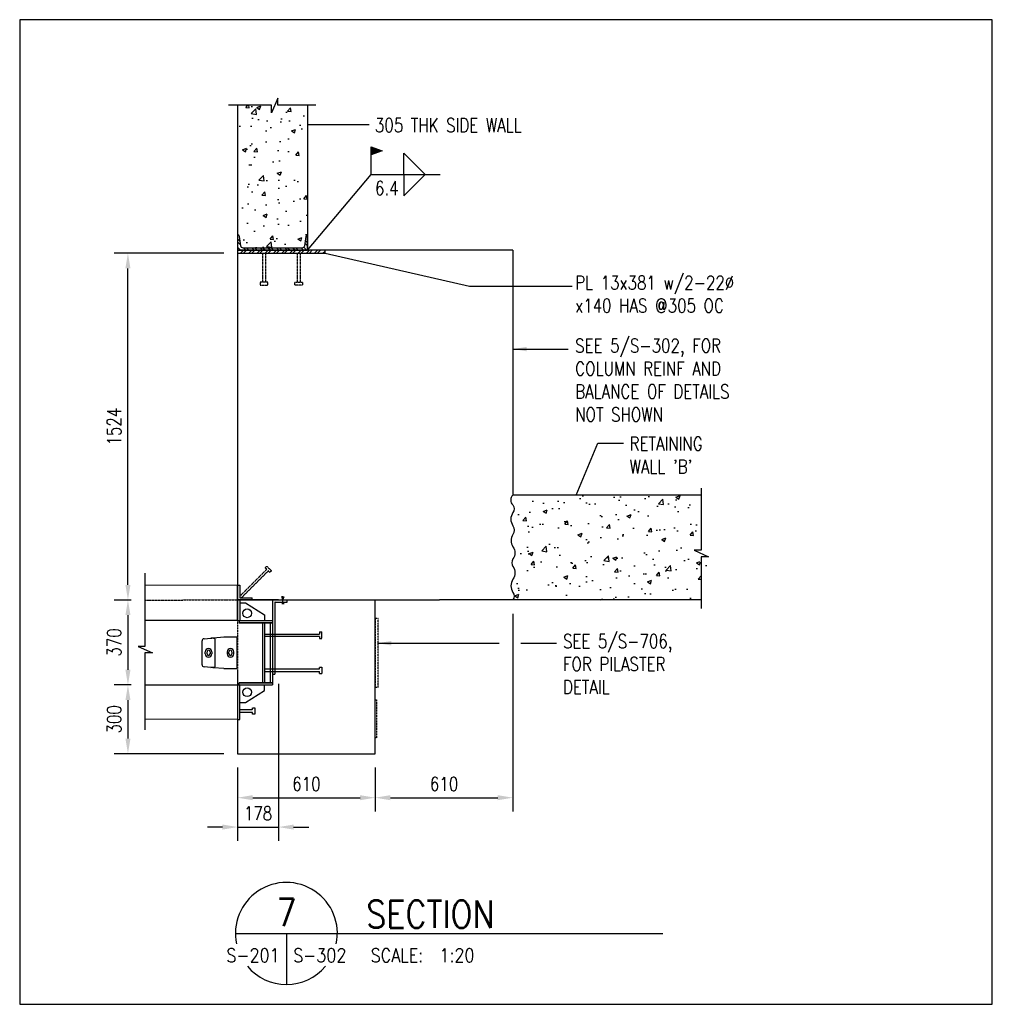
# Model space of a CAD drawing. Header units: millimetres. Extents: x 0 to 20541, y 0 to 10344.
# Tile 2 of 10: x 5523 to 9763, y 342 to 4632. Entities that reach past the tile are written whole.
import ezdxf
from ezdxf.enums import TextEntityAlignment as Align

# ---------------------------------------------------------------- set-up
doc = ezdxf.new("R2010")
doc.units = ezdxf.units.MM
doc.linetypes.add('HIDDEN', pattern=[0.375, 0.25, -0.125])
doc.linetypes.add('HIDDEN2', pattern=[0.1875, 0.125, -0.0625])
for name, color, linetype in [('S-ANNO-DIMS', 2, 'Continuous'), ('S-ANNO-SYMB5', 5, 'Continuous'), ('S-ANNO-TEXT', 2, 'Continuous'), ('S-ANNO-TEXT14', 14, 'Continuous'), ('S-DETL-CONC', 4, 'Continuous'), ('S-DETL-HIDE', 2, 'HIDDEN'), ('S-DETL-STLS', 3, 'Continuous'), ('S-SDEL-DIMS', 3, 'Continuous'), ('S-SDEL-HIDD', 8, 'HIDDEN2'), ('S-SDEL-LW60', 200, 'Continuous'), ('S-SECT-CONC', 4, 'Continuous'), ('S-SECT-HIDE', 2, 'HIDDEN'), ('S-SECT-MBND', 1, 'Continuous'), ('S-SECT-PATT', 1, 'Continuous'), ('S-SECT-STLS', 3, 'Continuous')]:
    doc.layers.add(name, color=color, linetype=linetype)
doc.layers.add('S-SDEL-LW18', color=190, linetype='Continuous', lineweight=18)
doc.layers.add('S-SDEL-TEXT', color=2, linetype='Continuous', lineweight=25)
doc.styles.add('BASE12', font='romans.shx', dxfattribs={"width": 0.8, "height": 1.5})
doc.styles.add('BASE16', font='romans.shx', dxfattribs={"width": 0.8})
doc.styles.add('ROMANS', font='ROMANS.shx', dxfattribs={"width": 0.8})
doc.styles.add('Text', font='romans.shx', dxfattribs={"width": 0.8, "height": 3})
doc.dimstyles.new('NFL_1', dxfattribs={"dimscale": 0, "dimtxt": 3, "dimasz": 3.3, "dimexe": 3, "dimexo": 3, "dimgap": 1.5, "dimtad": 1, "dimdec": 0, "dimzin": 3, "dimdsep": 46, "dimtxsty": 'Text', "dimblk2": 'ARCHTICK', "dimcen": 3, "dimdle": 3, "dimclrd": 1, "dimclre": 1, "dimclrt": 2, "dimadec": 0, "dimazin": 0, "dimtfac": 0.75, "dimtdec": 0, "dimtmove": 2, "dimatfit": 3, "dimfxl": 0.125, "dimtfillclr": 1, "dimfrac": 2, "dimtolj": 1, "dimtzin": 0, "dimarcsym": 1})
doc.dimstyles.get("Standard").update_dxf_attribs({"dimtxt": 0.125, "dimasz": 0.125, "dimexe": 0.18, "dimexo": 0.0625, "dimgap": 0.125, "dimtad": 0, "dimtih": 1, "dimtoh": 1, "dimdec": 4, "dimzin": 0, "dimdsep": 46, "dimtxsty": 'Text', "dimcen": 0.125, "dimclrt": 2, "dimadec": 0, "dimazin": 0, "dimtfac": 1, "dimtdec": 4, "dimtofl": 0, "dimtmove": 0, "dimatfit": 3, "dimfxl": 0.18, "dimtolj": 1, "dimtzin": 0, "dimarcsym": 0})

# ---------------------------------------------------------------- blocks, each defined once
blk = doc.blocks.new('Weld_Field')
blk.add_hatch(color=256).paths.add_polyline_path([(0, 0.315), (-0.124, 0.27), (0, 0.225)])
blk.add_line((0, 0), (0, 0.225))
blk.add_lwpolyline([(0, 0.315), (-0.124, 0.27), (0, 0.225)], close=True)
blk = doc.blocks.new('A$C698D3E57')
at = {"layer": 'S-DETL-STLS'}
for p, q in [((-217, -83), (-165, 0)), ((-165, 0), (-140, 0)), ((-140, -117.5), (-140, 34.5)), ((-140, 34.5), (-130.5, 34.5)), ((-130.5, -111.5), (-130.5, 34.5)), ((-130.5, -111.5), (-130.5, 34.5)), ((-130.5, 34.5), (-130.5, -111.5)), ((-130.5, 0), (130.5, 0)), ((130.5, 34.5), (130.5, -111.5)), ((130.5, -111.5), (130.5, 34.5)), ((130.5, 34.5), (130.5, -111.5)), ((130.5, 34.5), (140, 34.5)), ((140, -117.5), (140, 34.5)), ((165, 0), (140, 0)), ((217, -83), (165, 0)), ((-130.5, -9.5), (130.5, -9.5)), ((-217, -108), (-217, -83)), ((217, -108), (217, -83)), ((-230, -108), (-140, -108)), ((-230, -108), (-230, -117.5)), ((-140, -117.5), (-230, -117.5)), ((-140, -111.5), (-130.5, -111.5)), ((140, -111.5), (130.5, -111.5)), ((290, -108), (140, -108)), ((140, -117.5), (290, -117.5)), ((290, -117.5), (290, -108))]:
    blk.add_line(p, q, dxfattribs=at)
for centre in [(-172, -76), (172, -76)]:
    blk.add_circle(centre, 19, dxfattribs=at)
at = {"layer": 'S-SDEL-HIDD', "ltscale": 5}
for p, q in [((-62.2, 249.3), (-90.8, 249.3)), ((-90.8, 239.8), (-90.8, 249.3)), ((-90.8, 239.8), (-81, 239.8)), ((-81, 0), (-81, 239.8)), ((-71.5, 239.8), (-71.5, 0)), ((-71.5, 239.8), (-62.2, 239.8)), ((-62.2, 239.8), (-62.2, 249.3)), ((62.2, 239.8), (62.2, 249.3)), ((62.2, 249.3), (90.8, 249.3)), ((71.5, 239.8), (62.2, 239.8)), ((71.5, 239.8), (71.5, 0)), ((81, 0), (81, 239.8)), ((90.8, 239.8), (81, 239.8)), ((90.8, 239.8), (90.8, 249.3)), ((239.2, -52.7), (239.2, -43.2)), ((239.2, -43.2), (267.8, -43.2)), ((248.5, -52.7), (239.2, -52.7)), ((248.5, -52.7), (248.5, -108)), ((258, -108), (258, -52.7)), ((267.8, -52.7), (258, -52.7)), ((267.8, -43.2), (267.8, -52.7))]:
    blk.add_line(p, q, dxfattribs=at)
blk = doc.blocks.new('*D54')
at = {"layer": 'Defpoints', "color": 0, "transparency": 16777216}
for p in [(6069.4, 2103.6), (5995.1, 1733.6), (6069.4, 1733.6)]:
    blk.add_point(p, dxfattribs=at)
at = {"layer": 'S-SDEL-DIMS', "color": 1, "lineweight": -2, "transparency": 16777216}
for p, q in [((6009.4, 2103.6), (5935.1, 2103.6)), ((5995.1, 2037.6), (5995.1, 1799.6)), ((6009.4, 1733.6), (5935.1, 1733.6))]:
    blk.add_line(p, q, dxfattribs=at)
at = {"layer": 'S-SDEL-DIMS', "color": 1, "transparency": 16777216}
for points in [[(5984.1, 2037.6), (6006.1, 2037.6), (5995.1, 2103.6)], [(5984.1, 1799.6), (6006.1, 1799.6), (5995.1, 1733.6)]]:
    blk.add_solid(points, dxfattribs=at)
at = {"layer": 'S-SDEL-DIMS', "color": 2, "transparency": 16777216, "insert": (5935.1, 1918.6), "char_height": 60, "attachment_point": 5, "rotation": 90, "style": 'Text'}
blk.add_mtext('\\A1;370', dxfattribs=at)
blk = doc.blocks.new('_ArchTick')
at = {"color": 0, "linetype": 'ByBlock', "const_width": 0.15}
blk.add_lwpolyline([(-0.5, -0.5), (0.5, 0.5)], dxfattribs=at)
blk = doc.blocks.new('*D55')
at = {"layer": 'Defpoints', "color": 0, "transparency": 16777216}
for p in [(6069.4, 1733.6), (5995.1, 1433.9), (6473.2, 1433.9)]:
    blk.add_point(p, dxfattribs=at)
at = {"layer": 'S-SDEL-DIMS', "color": 1, "lineweight": -2, "transparency": 16777216}
for p, q in [((6009.4, 1733.6), (5935.1, 1733.6)), ((5995.1, 1667.6), (5995.1, 1499.9)), ((6413.2, 1433.9), (5935.1, 1433.9))]:
    blk.add_line(p, q, dxfattribs=at)
at = {"layer": 'S-SDEL-DIMS', "color": 1, "transparency": 16777216}
for points in [[(5984.1, 1667.6), (6006.1, 1667.6), (5995.1, 1733.6)], [(5984.1, 1499.9), (6006.1, 1499.9), (5995.1, 1433.9)]]:
    blk.add_solid(points, dxfattribs=at)
at = {"layer": 'S-SDEL-DIMS', "color": 2, "transparency": 16777216, "insert": (5935.1, 1583.7), "char_height": 60, "attachment_point": 5, "rotation": 90, "style": 'Text'}
blk.add_mtext('\\A1;300', dxfattribs=at)
blk = doc.blocks.new('*D56')
at = {"layer": 'Defpoints', "color": 0, "transparency": 16777216}
for p in [(5995.1, 3614.6), (6473.2, 3614.6), (6069.4, 2103.6)]:
    blk.add_point(p, dxfattribs=at)
at = {"layer": 'S-SDEL-DIMS', "color": 1, "lineweight": -2, "transparency": 16777216}
for p, q in [((6413.2, 3614.6), (5935.1, 3614.6)), ((5995.1, 2169.6), (5995.1, 3548.6)), ((6009.4, 2103.6), (5935.1, 2103.6))]:
    blk.add_line(p, q, dxfattribs=at)
at = {"layer": 'S-SDEL-DIMS', "color": 1, "transparency": 16777216}
for points in [[(5984.1, 3548.6), (6006.1, 3548.6), (5995.1, 3614.6)], [(5984.1, 2169.6), (6006.1, 2169.6), (5995.1, 2103.6)]]:
    blk.add_solid(points, dxfattribs=at)
at = {"layer": 'S-SDEL-DIMS', "color": 2, "transparency": 16777216, "insert": (5935.1, 2859.1), "char_height": 60, "attachment_point": 5, "rotation": 90, "style": 'Text'}
blk.add_mtext('\\A1;1524', dxfattribs=at)
blk = doc.blocks.new('*D57')
at = {"layer": 'Defpoints', "color": 0, "transparency": 16777216}
for p in [(6473.2, 1433.9), (7073.2, 1433.9), (7073.2, 1242.3)]:
    blk.add_point(p, dxfattribs=at)
at = {"layer": 'S-SDEL-DIMS', "color": 1, "lineweight": -2, "transparency": 16777216}
for p, q in [((6473.2, 1373.9), (6473.2, 1182.3)), ((7073.2, 1373.9), (7073.2, 1182.3)), ((6539.2, 1242.3), (7007.2, 1242.3))]:
    blk.add_line(p, q, dxfattribs=at)
at = {"layer": 'S-SDEL-DIMS', "color": 1, "transparency": 16777216}
for points in [[(6539.2, 1253.3), (6539.2, 1231.3), (6473.2, 1242.3)], [(7007.2, 1253.3), (7007.2, 1231.3), (7073.2, 1242.3)]]:
    blk.add_solid(points, dxfattribs=at)
at = {"layer": 'S-SDEL-DIMS', "color": 2, "transparency": 16777216, "insert": (6773.2, 1302.3), "char_height": 60, "attachment_point": 5, "style": 'Text'}
blk.add_mtext('\\A1;610', dxfattribs=at)
blk = doc.blocks.new('*D58')
at = {"layer": 'Defpoints', "color": 0, "transparency": 16777216}
for p in [(7673.2, 2103.6), (7073.2, 1433.9), (7673.2, 1242.3)]:
    blk.add_point(p, dxfattribs=at)
at = {"layer": 'S-SDEL-DIMS', "color": 1, "lineweight": -2, "transparency": 16777216}
for p, q in [((7673.2, 2043.6), (7673.2, 1182.3)), ((7073.2, 1373.9), (7073.2, 1182.3)), ((7139.2, 1242.3), (7607.2, 1242.3))]:
    blk.add_line(p, q, dxfattribs=at)
at = {"layer": 'S-SDEL-DIMS', "color": 1, "transparency": 16777216}
for points in [[(7139.2, 1253.3), (7139.2, 1231.3), (7073.2, 1242.3)], [(7607.2, 1253.3), (7607.2, 1231.3), (7673.2, 1242.3)]]:
    blk.add_solid(points, dxfattribs=at)
at = {"layer": 'S-SDEL-DIMS', "color": 2, "transparency": 16777216, "insert": (7373.2, 1302.3), "char_height": 60, "attachment_point": 5, "style": 'Text'}
blk.add_mtext('\\A1;610', dxfattribs=at)
blk = doc.blocks.new('*D59')
at = {"layer": 'Defpoints', "color": 0, "transparency": 16777216}
for p in [(6651.2, 1798.6), (6473.2, 1433.9), (6651.2, 1114.3)]:
    blk.add_point(p, dxfattribs=at)
at = {"layer": 'S-SDEL-DIMS', "color": 1, "lineweight": -2, "transparency": 16777216}
for p, q in [((6651.2, 1738.6), (6651.2, 1054.3)), ((6473.2, 1373.9), (6473.2, 1054.3)), ((6407.2, 1114.3), (6341.2, 1114.3)), ((6473.2, 1114.3), (6651.2, 1114.3)), ((6717.2, 1114.3), (6783.2, 1114.3))]:
    blk.add_line(p, q, dxfattribs=at)
at = {"layer": 'S-SDEL-DIMS', "color": 1, "transparency": 16777216}
for points in [[(6407.2, 1125.3), (6407.2, 1103.3), (6473.2, 1114.3)], [(6717.2, 1125.3), (6717.2, 1103.3), (6651.2, 1114.3)]]:
    blk.add_solid(points, dxfattribs=at)
at = {"layer": 'S-SDEL-DIMS', "color": 2, "transparency": 16777216, "insert": (6562.2, 1174.3), "char_height": 60, "attachment_point": 5, "style": 'Text'}
blk.add_mtext('\\A1;178', dxfattribs=at)

msp = doc.modelspace()

# ---------------------------------------------------------------- hatches: boundary and pattern name
at = {"layer": 'S-SECT-PATT'}
h = msp.add_hatch(dxfattribs=at)
h.set_pattern_fill('AR-CONC', color=256, scale=25.4, style=0)
h.set_pattern_definition([(50, (-13226.27, 2403.79), (182.1841, -15.939), [19.05, -209.55]), (355, (-13226.27, 2403.79), (-35.2428, 191.0568), [15.24, -167.64]), (100.4514, (-13211.09, 2402.46), (146.9414, 175.1176), [16.19, -178.0901]), (46.1842, (-13226.27, 2454.59), (271.0792, -42.0418), [28.575, -314.325]), (96.6356, (-13203.68, 2451.08), (237.4043, 247.426), [24.285, -267.135]), (351.1842, (-13226.27, 2454.6), (237.404, 247.426), [22.86, -251.46]), (21, (-13200.87, 2441.89), (151.6144, -102.2652), [19.05, -209.55]), (326, (-13200.87, 2441.89), (61.8021, 184.1881), [15.24, -167.64]), (71.4514, (-13188.23, 2433.36), (213.4165, 81.9227), [16.19, -178.0901]), (37.5, (-13226.27, 2403.787), (3.0886, 84.55504), [0, -165.608, 0, -170.18, 0, -168.275]), (7.5, (-13226.27, 2403.79), (66.81966, 100.18057), [0, -97.028, 0, -161.798, 0, -64.135]), (327.5, (-13282.91, 2403.79), (135.5909, -5.72894), [0, -63.5, 0, -198.12, 0, -262.89]), (317.5, (-13308.31, 2403.79), (148.1293, 25.4267), [0, -82.55, 0, -131.572, 0, -186.69])])
h.paths.add_polyline_path([(6778.22952, 4258.94861), (6648.79866, 4258.94861), (6648.79866, 4289.3487), (6620.58432, 4226.73089), (6620.58432, 4258.94861), (6473.22952, 4258.94861), (6473.22952, 3694.64473, -0.3763733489), (6481.28848, 3687.57721), (6486.9156, 3646.84232, 0.3727405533), (6498.62947, 3636.70084), (6752.82957, 3636.70139, 0.3727405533), (6764.54345, 3646.84288), (6770.17057, 3687.57777, -0.3763733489), (6778.22952, 3694.64528)])
h = msp.add_hatch(dxfattribs=at)
h.set_pattern_fill('STEEL', color=256, scale=203.199594, style=0)
h.set_pattern_definition([(315, (947.477, 9489.729), (-17.96048, -17.96048), []), (315, (947.477, 9477.029), (-17.96048, -17.96048), [])])
edge = h.paths.add_edge_path()
edge.add_line((6778.22952, 3627.60541), (6778.22952, 3694.64528))
edge.add_arc((6778.22952, 3686.51678), 8.12849, 90, 172.5)
edge.add_line((6770.17057, 3687.57777), (6764.56409, 3646.99228))
edge.add_arc((6752.82957, 3648.53716), 11.83577, 270, 352.5, ccw=False)
edge.add_line((6752.82957, 3636.70139), (6498.62947, 3636.70084))
edge.add_arc((6498.62947, 3648.53661), 11.83577, 187.5, 270, ccw=False)
edge.add_line((6486.89496, 3646.99173), (6481.28848, 3687.57721))
edge.add_arc((6473.22952, 3686.51623), 8.12849, 7.5, 90)
edge.add_line((6473.22952, 3694.64473), (6473.22952, 3627.60486))
edge.add_line((6473.22952, 3627.60486), (6778.22952, 3627.60486))
h = msp.add_hatch(dxfattribs=at)
h.set_pattern_fill('STEEL', color=256, scale=203, style=0)
h.set_pattern_definition([(45, (-13226.27, -1540.792), (-17.942835, 17.942835), []), (45, (-13226.27, -1528.104), (-17.942835, 17.942835), [])])
h.paths.add_polyline_path([(6854.22952, 3627.60486), (6473.22952, 3627.60486), (6473.22952, 3614.60486), (6854.22952, 3614.60486)])
h = msp.add_hatch(dxfattribs=at)
h.set_pattern_fill('AR-CONC', color=256, scale=25.4, style=0)
h.set_pattern_definition([(50, (-13246.27, 2403.79), (182.1841, -15.939), [19.05, -209.55]), (355, (-13246.27, 2403.79), (-35.2428, 191.0568), [15.24, -167.64]), (100.4514, (-13231.09, 2402.46), (146.9414, 175.1176), [16.19, -178.0901]), (46.1842, (-13246.27, 2454.59), (271.0792, -42.0418), [28.575, -314.325]), (96.6356, (-13223.68, 2451.08), (237.4043, 247.426), [24.285, -267.135]), (351.1842, (-13246.27, 2454.6), (237.404, 247.426), [22.86, -251.46]), (21, (-13220.87, 2441.89), (151.6144, -102.2652), [19.05, -209.55]), (326, (-13220.87, 2441.89), (61.8021, 184.1881), [15.24, -167.64]), (71.4514, (-13208.23, 2433.36), (213.4165, 81.9227), [16.19, -178.0901]), (37.5, (-13246.27, 2403.787), (3.0886, 84.55504), [0, -165.608, 0, -170.18, 0, -168.275]), (7.5, (-13246.27, 2403.79), (66.81966, 100.18057), [0, -97.028, 0, -161.798, 0, -64.135]), (327.5, (-13302.91, 2403.79), (135.5909, -5.72894), [0, -63.5, 0, -198.12, 0, -262.89]), (317.5, (-13328.31, 2403.79), (148.1293, 25.42667), [0, -82.55, 0, -131.572, 0, -186.69])])
edge = h.paths.add_edge_path()
edge.add_line((8493.12214, 2253.86107), (8525.33986, 2253.86107))
edge.add_line((8525.33986, 2253.86107), (8462.72204, 2282.07541))
edge.add_line((8462.72204, 2282.07541), (8493.12214, 2282.07541))
edge.add_line((8493.12214, 2282.07541), (8493.12214, 2560.69587))
edge.add_line((8493.12214, 2560.69587), (7673.22899, 2560.49706))
edge.add_arc((7837.10079, 2493.64908), 176.98197, 157.80805027, 202.19240707)
edge.add_arc((7645.62051, 2407.80933), 33.50963, -34.52156681, 34.52156681, ccw=False)
edge.add_arc((7711.88221, 2362.23219), 46.91356, 145.47843319, 214.52156681)
edge.add_arc((7634.57684, 2309.05883), 46.91356, -34.52156681, 34.52156681, ccw=False)
edge.add_arc((7697.15737, 2266.01373), 29.04172, 145.47843319, 214.52156681)
edge.add_arc((7632.73618, 2221.70256), 49.1476, -34.52156681, 34.52156681, ccw=False)
edge.add_arc((7714.68125, 2165.33785), 50.3108, 145.47843319, 214.52156681)
edge.add_arc((7649.08055, 2120.21537), 29.3101, -34.52156681, 34.52156681, ccw=False)
edge.add_line((7673.22952, 2103.60486), (8493.12214, 2103.77179))
edge.add_line((8493.12214, 2103.77179), (8493.12214, 2253.86107))

# ---------------------------------------------------------------- linework, layer by layer
at = {"layer": 'Defpoints', "ltscale": 10}
msp.add_lwpolyline([(5523.24998, 342.10599), (9762.78422, 342.10599), (9762.78422, 4631.90042), (5523.24998, 4631.90042)], close=True, dxfattribs=at)
at = {"layer": 'Defpoints'}
msp.add_lwpolyline([(7197.57775, 3957.87219), (7197.57775, 4051.00714), (7290.71239, 3957.87219)], dxfattribs=at)
at = {"layer": 'S-ANNO-DIMS'}
msp.add_line((7055.82264, 3957.87219), (7355.84046, 3957.87219), dxfattribs=at)
msp.add_lwpolyline([(7197.57775, 3957.87219), (7197.57775, 3864.73724), (7290.71239, 3957.87219)], dxfattribs=at)
at = {"layer": 'S-ANNO-SYMB5'}
for p, q in [((6463.65718, 650.81632), (7033.8686, 650.81632)), ((6685.85638, 650.81632), (6685.85638, 428.61712)), ((7033.8686, 650.81632), (8327.21708, 650.81632))]:
    msp.add_line(p, q, dxfattribs=at)
for start, end in [(348.16522721, 191.83477279), (220.09557712, 319.90442288)]:
    msp.add_arc((6685.85638, 650.81632), 222.1992, start, end, dxfattribs=at)
at = {"layer": 'S-ANNO-TEXT'}
msp.add_line((7708.22005, 1915.18502), (7862.82836, 1915.18502), dxfattribs=at)
at = {"layer": 'S-DETL-CONC'}
for p, q in [((6473.22952, 2473.55855), (6473.22952, 2013.60486)), ((6473.22952, 2103.60358), (7353.53381, 2103.60486)), ((7073.22962, 1433.85898), (7073.22962, 2103.60486)), ((6473.22952, 2013.60486), (6069.41817, 2013.60486)), ((6069.41826, 1733.60486), (6473.22962, 1733.60486)), ((6473.22952, 1733.60486), (6473.22962, 1433.85898)), ((6473.22962, 1433.85898), (7073.22962, 1433.85898))]:
    msp.add_line(p, q, dxfattribs=at)
at = {"layer": 'S-DETL-HIDE', "ltscale": 5}
msp.add_line((6069.41835, 2103.60231), (6473.22962, 2103.60358), dxfattribs=at)
at = {"layer": 'S-DETL-HIDE'}
msp.add_line((6473.22952, 2012.90938), (6473.22962, 1733.60486), dxfattribs=at)
for points in [[(7086.22962, 2023.60486), (7073.22962, 2023.60486), (7073.22962, 1723.60486), (7086.22962, 1723.60486)], [(7073.22962, 1503.08542), (7073.22962, 1668.08542), (7079.22962, 1668.08542), (7079.22962, 1503.08542)]]:
    msp.add_lwpolyline(points, close=True, dxfattribs=at)
at = {"layer": 'S-DETL-STLS'}
for p, q in [((6473.22952, 2103.60486), (6473.22943, 2167.60486)), ((6473.22943, 2167.60486), (6482.73104, 2167.60486)), ((6482.73104, 2167.60486), (6482.73104, 2113.10646)), ((6482.73104, 2113.10646), (6537.22952, 2113.10646)), ((6537.22952, 2103.60486), (6537.22952, 2113.10646)), ((6625.25509, 2103.60486), (6625.25509, 1743.10646)), ((6625.25509, 2103.60486), (6689.25509, 2103.60486)), ((6689.25509, 2094.10486), (6689.25509, 2103.60486)), ((6634.75669, 2092.10486), (6634.75669, 1781.10646)), ((6636.75669, 2094.10486), (6689.25509, 2094.10486)), ((6615.75348, 2004.10326), (6615.75348, 1743.10646)), ((6326.87753, 1934.93738), (6356.19002, 1937.50189)), ((6368.46598, 1938.57589), (6413.21992, 1942.49135)), ((6375.21358, 1813.31947), (6375.21358, 1933.89025)), ((6413.21992, 1942.49135), (6470.22943, 1942.49135)), ((6470.22943, 1942.49135), (6470.22943, 1938.57589)), ((6470.22943, 1938.57589), (6470.22943, 1933.89025)), ((6470.22943, 1933.89025), (6470.22943, 1813.31947)), ((6318.20407, 1821.73777), (6318.20407, 1925.47194)), ((6332.45645, 1868.85407), (6332.45645, 1878.35565)), ((6340.15273, 1868.85407), (6340.15273, 1878.35565)), ((6353.26492, 1878.35565), (6353.26492, 1868.85407)), ((6360.9612, 1878.35565), (6360.9612, 1868.85407)), ((6427.4723, 1878.35565), (6427.4723, 1868.85407)), ((6435.16858, 1868.85407), (6435.16858, 1878.35565)), ((6448.28077, 1878.35565), (6448.28077, 1868.85407)), ((6455.97705, 1868.85407), (6455.97705, 1878.35565)), ((6356.19002, 1809.70783), (6326.87753, 1812.27234)), ((6413.21992, 1804.71837), (6368.46598, 1808.63383)), ((6413.21992, 1804.71837), (6470.22943, 1804.71837)), ((6470.22943, 1813.31947), (6470.22943, 1808.63383)), ((6470.22943, 1808.63383), (6470.22943, 1804.71837)), ((6625.25509, 1781.10646), (6634.75669, 1781.10646))]:
    msp.add_line(p, q, dxfattribs=at)
at = {"layer": 'S-DETL-STLS', "flags": 128}
for points in [[(6356.19002, 1937.50189), (6358.48093, 1937.70231), (6360.5724, 1937.88529), (6362.45486, 1938.04999), (6364.11969, 1938.19564), (6365.55927, 1938.32159), (6366.76702, 1938.42725), (6367.7374, 1938.51215), (6368.46598, 1938.57589)], [(6368.46598, 1808.63383), (6367.7374, 1808.69757), (6366.76702, 1808.78247), (6365.55927, 1808.88813), (6364.11969, 1809.01408), (6362.45486, 1809.15973), (6360.5724, 1809.32443), (6358.48093, 1809.50741), (6356.19002, 1809.70783)]]:
    msp.add_lwpolyline(points, dxfattribs=at)
at = {"layer": 'S-DETL-STLS'}
for centre, radius, start, end in [((6636.75669, 2092.10486), 2, 90, 180), ((6327.70565, 1925.47194), 9.50159, 95, 180), ((6346.70882, 1878.35565), 14.25238, 0, 180), ((6441.72468, 1878.35565), 14.25238, 0, 180), ((6346.70882, 1868.85407), 14.25238, 180, 0), ((6346.70882, 1878.35565), 6.55609, 0, 180), ((6346.70882, 1868.85407), 6.55609, 180, 0), ((6441.72468, 1868.85407), 14.25238, 180, 0), ((6441.72468, 1878.35565), 6.55609, 0, 180), ((6441.72468, 1868.85407), 6.55609, 180, 0), ((6327.70565, 1821.73777), 9.50159, 180, 265)]:
    msp.add_arc(centre, radius, start, end, dxfattribs=at)
for centre, start_param, end_param in [((6320.91177, 1933.89025), 3.1415926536, 4.0052388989), ((6320.91177, 1813.31947), 2.2779464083, 3.1415926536)]:
    msp.add_ellipse(centre, major_axis=(-54.30181, 0), ratio=0.0874886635, start_param=start_param, end_param=end_param, dxfattribs=at)
at = {"layer": 'S-SDEL-LW18'}
for p, q in [((6069.41826, 2167.60358), (6473.22952, 2167.60486)), ((6473.22952, 1583.85898), (6069.41826, 1583.85898))]:
    msp.add_line(p, q, dxfattribs=at)
at = {"layer": 'S-SDEL-LW60'}
msp.add_line((6665.61369, 2088.85797), (6675.61369, 2088.85797), dxfattribs=at)
for points in [[(6670.61369, 2104.46396), (6665.46671, 2119.19676)], [(6670.61369, 2088.85797), (6670.61369, 2120.06995)], [(6670.61369, 2104.46396), (6675.76067, 2119.19676)]]:
    msp.add_lwpolyline(points, dxfattribs=at)
at = {"layer": 'S-SECT-CONC'}
for p, q in [((6473.22952, 4258.94861), (6473.22952, 2103.60486)), ((6778.22952, 4258.94861), (6778.22952, 3627.60486)), ((7673.22952, 3627.60426), (6473.22952, 3627.60486)), ((7673.22952, 3627.60486), (7673.22899, 2560.49706)), ((8493.12214, 2560.69587), (7673.22895, 2560.49706)), ((6651.22952, 2103.60486), (6473.22952, 2103.60486)), ((8493.12214, 2103.77179), (7353.53381, 2103.60486)), ((6473.22952, 1798.60486), (6473.22952, 1493.60486))]:
    msp.add_line(p, q, dxfattribs=at)
for points in [[(6813.52691, 4258.94861), (6648.79866, 4258.94861), (6648.79866, 4289.3487), (6620.58432, 4226.73089), (6620.58432, 4258.94861), (6432.99621, 4258.94861)], [(8493.12214, 2590.43676), (8493.12214, 2320.07541), (8462.72204, 2320.07541), (8525.33986, 2291.86107), (8493.12214, 2291.86107), (8493.12214, 2066.27296)], [(6069.41742, 2220.00164), (6069.41826, 1901.37961), (6039.01816, 1901.37961), (6101.63598, 1873.16527), (6069.41826, 1873.16527), (6069.41826, 1538.38847)]]:
    msp.add_lwpolyline(points, dxfattribs=at)
at = {"layer": 'S-SECT-HIDE', "ltscale": 5}
for p, q in [((6580.98467, 3614.60486), (6580.98467, 3488.89233)), ((6595.27214, 3614.60486), (6595.27214, 3488.89233)), ((6732.18691, 3614.60486), (6732.18691, 3488.89233)), ((6746.47438, 3614.60486), (6746.47438, 3488.89233)), ((6600.30739, 2237.40147), (6482.73104, 2119.82511)), ((6593.58874, 2244.12012), (6600.30739, 2250.83877)), ((6600.30739, 2237.40147), (6593.58874, 2244.12012)), ((6600.30739, 2250.83877), (6620.46334, 2230.68282)), ((6489.44968, 2113.10646), (6607.02604, 2230.68282)), ((6613.74469, 2223.96417), (6607.02604, 2230.68282)), ((6620.46334, 2230.68282), (6613.74469, 2223.96417))]:
    msp.add_line(p, q, dxfattribs=at)
for points in [[(6571.45969, 3488.89233), (6571.45969, 3474.60486), (6604.79712, 3474.60486), (6604.79712, 3488.89233)], [(6755.99936, 3488.89233), (6755.99936, 3474.60486), (6722.66193, 3474.60486), (6722.66193, 3488.89233)]]:
    msp.add_lwpolyline(points, close=True, dxfattribs=at)
at = {"layer": 'S-SECT-MBND'}
for points in [[(7673.23358, 2560.49706, 0.4589353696), (7673.2301, 2517.82589, -0.3107146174), (7673.2301, 2484.60486)], [(7673.22952, 2484.60486, 0.3107146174), (7673.22952, 2426.79979, -0.3107146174), (7673.22952, 2388.81887, 0.3107146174), (7673.22952, 2335.64551, -0.3107146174), (7673.22952, 2282.47214, 0.3107146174), (7673.22952, 2249.55531, -0.3107146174), (7673.22952, 2193.8498, 0.3107146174), (7673.22952, 2136.82589, -0.3107146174), (7673.22952, 2103.60486, 0.4788450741)]]:
    msp.add_lwpolyline(points, format="xyb", dxfattribs=at)
at = {"layer": 'S-SECT-STLS', "linetype": 'Continuous'}
msp.add_lwpolyline([(6778.22952, 3627.60541), (6778.22952, 3694.64528, 0.3763733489), (6770.17057, 3687.57777), (6764.56409, 3646.99228, -0.3763733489), (6752.82957, 3636.70139), (6498.62947, 3636.70084, -0.3763733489), (6486.89496, 3646.99173), (6481.28848, 3687.57721, 0.3763733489), (6473.22952, 3694.64473), (6473.22952, 3627.60486), (6778.22952, 3627.60486)], format="xyb", dxfattribs=at)
msp.add_lwpolyline([(6473.22952, 3627.60486), (6473.22952, 3614.60486), (6854.22952, 3614.60486), (6854.22952, 3627.60486)], close=True, dxfattribs=at)

# ---------------------------------------------------------------- block references
at = {"layer": 'S-ANNO-DIMS', "xscale": -380.999238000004, "yscale": 380.9992380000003, "zscale": 380.999238}
msp.add_blockref('Weld_Field', (7055.82264, 3957.87219), dxfattribs=at)
at = {"layer": 'S-SDEL-TEXT', "rotation": 270}
msp.add_blockref('A$C698D3E57', (6590.75348, 1873.60486), dxfattribs=at)

# ---------------------------------------------------------------- texts
at = {"layer": 'S-ANNO-TEXT', "style": 'ROMANS', "width": 0.85}
msp.add_text('S-201', height=60, dxfattribs=at).set_placement((6656.14773, 525.80069), align=Align.RIGHT)
for s, p in [('S-302', (6715.56502, 525.80069)), ('SCALE:  1:20', (7053.17814, 525.80069))]:
    msp.add_text(s, height=60, dxfattribs=at).set_placement(p)
at = {"layer": 'S-ANNO-TEXT', "char_height": 60, "attachment_point": 1}
for s, insert, width, style in [('305 THK SIDE WALL', (7071.60073, 4202.38697), 849.245504, 'BASE16'), ('6.4', (7072.08535, 3928.061), 836.9999969, 'BASE12'), ('PL 13x381 w/2-22%%C x140 HAS @305 OC', (7944.60872, 3516.16779), 847.28694, 'BASE16'), ('SEE 5/S-302, FOR COLUMN REINF AND BALANCE OF DETAILS NOT SHOWN', (7944.60872, 3241.84505), 847.28694, 'BASE16'), ("RETAINING WALL 'B'", (8181.58912, 2814.95354), 475.9393139, 'BASE16'), ('SEE 5/S-706, FOR PILASTER DETAIL', (7891.37857, 1954.35245), 674.1872866, 'BASE16')]:
    msp.add_mtext(s, dxfattribs=dict(at, insert=insert, width=width, style=style))
at = {"layer": 'S-ANNO-TEXT14', "style": 'ROMANS', "width": 0.85}
msp.add_text('7', height=120, dxfattribs=at).set_placement((6685.85638, 682.56632), align=Align.CENTER)
msp.add_text('SECTION', height=120, dxfattribs=at).set_placement((7033.8686, 674.75581))

# ---------------------------------------------------------------- dimensions: what is measured, and where the dimension line sits
at = {"layer": 'S-SDEL-DIMS'}
dim = msp.add_linear_dim(base=(5995.09254, 3614.60486), p1=(6069.41835, 2103.60231), p2=(6473.22952, 3614.60486), angle=90, text='1524', dimstyle='NFL_1', dxfattribs=at)
dim.commit()
dim.dimension.update_dxf_attribs({"geometry": '*D56', "text_midpoint": (5935.09254, 2859.10358)})
for base, p1, p2, picture, middle in [((5995.09254, 1733.60486), (6069.41835, 2103.60231), (6069.41826, 1733.60486), '*D54', (5935.09254, 1918.60358)), ((5995.09254, 1433.85898), (6069.41826, 1733.60486), (6473.22952, 1433.85898), '*D55', (5935.09254, 1583.73192))]:
    dim = msp.add_linear_dim(base=base, p1=p1, p2=p2, angle=90, dimstyle='NFL_1', dxfattribs=at)
    dim.commit()
    dim.dimension.update_dxf_attribs({"geometry": picture, "text_midpoint": middle})
for base, p1, p2, picture, middle in [((7673.22952, 1242.34526), (7073.22962, 1433.85898), (7673.22952, 2103.60486), '*D58', (7373.22957, 1302.34526)), ((7073.22962, 1242.34526), (6473.22952, 1433.85898), (7073.22962, 1433.85898), '*D57', (6773.22957, 1302.34526))]:
    dim = msp.add_linear_dim(base=base, p1=p1, p2=p2, text='610', dimstyle='NFL_1', dxfattribs=at)
    dim.commit()
    dim.dimension.update_dxf_attribs({"geometry": picture, "text_midpoint": middle})
dim = msp.add_linear_dim(base=(6651.22952, 1114.25378), p1=(6473.22962, 1433.85898), p2=(6651.22952, 1798.60486), dimstyle='NFL_1', dxfattribs=at)
dim.commit()
dim.dimension.update_dxf_attribs({"geometry": '*D59', "text_midpoint": (6562.22957, 1174.25378)})

# ---------------------------------------------------------------- leaders
at = {"layer": 'S-ANNO-DIMS'}
for points, override in [([(6778.22952, 4175.31725), (7046.63665, 4175.31725)], {"dimscale": 0, "dimtxt": 12, "dimasz": 3, "dimgap": 1.58, "dimtad": 0, "dimtix": 1}), ([(6778.22952, 3627.60541), (7055.82264, 3957.87219)], {"dimscale": 0, "dimtxt": 12, "dimasz": 3, "dimtad": 0}), ([(6854.22952, 3614.60486), (7484.52417, 3471.14086), (7931.38685, 3471.14086)], {"dimscale": 0, "dimasz": 3, "dimtad": 0}), ([(7673.22952, 3196.81148), (7913.45338, 3196.81148)], {"dimscale": 20, "dimasz": 3, "dimtad": 0}), ([(7948.70711, 2560.38223), (8043.4009, 2786.69923), (8155.00486, 2786.69923)], {"dimscale": 0, "dimasz": 3, "dimtad": 0}), ([(7083.22952, 1915.18502), (7613.83263, 1915.18502)], {"dimscale": 20, "dimasz": 3, "dimtad": 0})]:
    msp.add_leader(points, dimstyle='Standard', override=override, dxfattribs=at)

doc.saveas('drawing.dxf')
